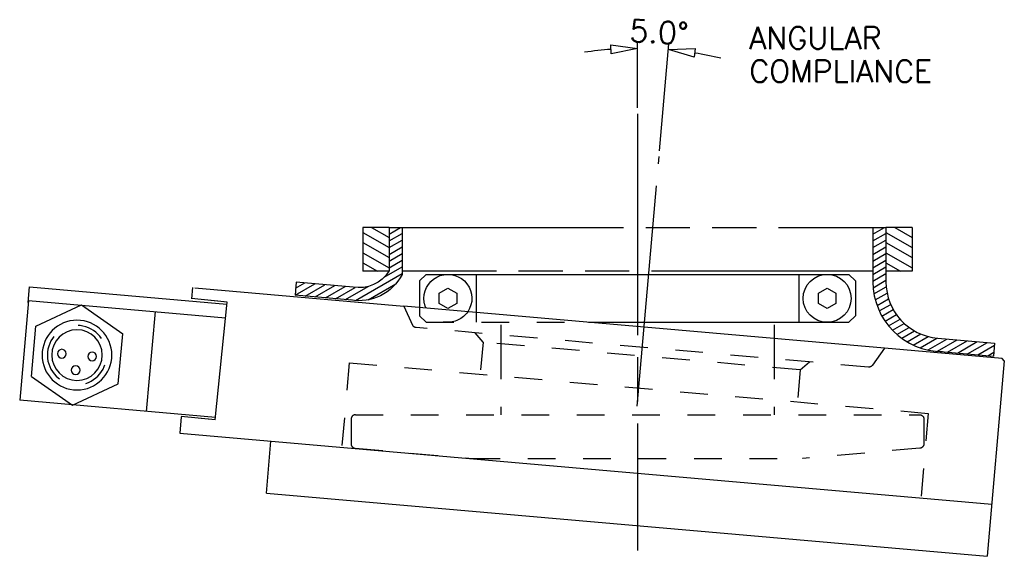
# Model space of a CAD drawing. Extents: x 143 to 549, y 141 to 446.
# Tile 2 of 2: x 436 to 549, y 353 to 414. Entities that reach past the tile are written whole.
import ezdxf
from ezdxf.enums import TextEntityAlignment as Align

# ---------------------------------------------------------------- set-up
doc = ezdxf.new("R2010")
doc.units = 0
doc.header["$LTSCALE"] = 25.4
doc.header["$MEASUREMENT"] = 0
for name, pattern in [('CENTER', [1.4, 1, -0.1, 0.2, -0.1]), ('HIDDEN', [0.25, 0.125, -0.125]), ('PHANTOM', [1.7, 1, -0.1, 0.2, -0.1, 0.2, -0.1])]:
    doc.linetypes.add(name, pattern=pattern)
doc.layers.get('0').update_dxf_attribs({"color": 10, "linetype": 'CONTINUOUS'})
for name, color, linetype in [('CENTER', 6, 'CONTINUOUS'), ('HIDDEN', 2, 'CONTINUOUS'), ('OBJECT', 4, 'CONTINUOUS'), ('PHANTOM', 1, 'CONTINUOUS'), ('VVIS-02', 15, 'CONTINUOUS')]:
    doc.layers.add(name, color=color, linetype=linetype)
doc.styles.add('ROMANS', font='romans')

msp = doc.modelspace()

# ---------------------------------------------------------------- linework, layer by layer
at = {"color": 250}
for p, q in [((506.79, 404.05), (506.79, 411.55)), ((509.32, 399.12), (510.39, 411.39))]:
    msp.add_line(p, q, dxfattribs=at)
at = {"color": 250, "linetype": 'ByBlock'}
for p, q in [((475.29, 389.74), (478.29, 388.01)), ((476.29, 390.32), (478.29, 389.17)), ((478.29, 389.55), (479.62, 390.32)), ((478.29, 388.78), (479.79, 389.65)), ((533.79, 389.55), (535.12, 390.32)), ((533.79, 388.78), (535.29, 389.65)), ((535.29, 389.74), (538.29, 388.01)), ((536.29, 390.32), (538.29, 389.17)), ((475.29, 388.59), (478.29, 386.86)), ((478.29, 388.01), (479.79, 388.88)), ((533.79, 388.01), (535.29, 388.88)), ((535.29, 388.59), (538.29, 386.86)), ((475.29, 387.43), (478.29, 385.7)), ((478.29, 387.24), (479.79, 388.11)), ((533.79, 387.24), (535.29, 388.11)), ((535.29, 387.43), (538.29, 385.7)), ((475.29, 386.28), (476.95, 385.32)), ((478.29, 386.47), (479.79, 387.34)), ((478.29, 385.7), (479.79, 386.57)), ((533.79, 386.47), (535.29, 387.34)), ((533.79, 385.7), (535.29, 386.57)), ((535.29, 386.28), (536.95, 385.32)), ((477.74, 384.62), (479.79, 385.8)), ((533.79, 384.93), (535.29, 385.8)), ((474.44, 381.94), (479.79, 385.03)), ((533.79, 384.16), (535.29, 385.03)), ((533.82, 383.41), (535.29, 384.26)), ((467.51, 382.56), (469.78, 383.87)), ((467.58, 383.37), (468.62, 383.97)), ((468.67, 382.46), (470.94, 383.76)), ((469.83, 382.36), (472.09, 383.66)), ((470.99, 382.25), (473.25, 383.56)), ((472.15, 382.15), (474.39, 383.45)), ((473.3, 382.05), (475.88, 383.54)), ((475.89, 382.01), (479.06, 383.84)), ((533.91, 382.69), (535.32, 383.51)), ((534.06, 382.01), (535.42, 382.8)), ((534.27, 381.36), (535.59, 382.13)), ((534.52, 380.74), (535.83, 381.49)), ((534.83, 380.15), (536.13, 380.9)), ((535.18, 379.58), (536.48, 380.33)), ((535.58, 379.04), (536.9, 379.8)), ((536.04, 378.53), (537.38, 379.31)), ((536.54, 378.05), (537.93, 378.86)), ((537.1, 377.61), (538.56, 378.45)), ((537.73, 377.2), (539.28, 378.1)), ((538.42, 376.83), (540.12, 377.81)), ((539.21, 376.52), (541.13, 377.63)), ((540.11, 376.27), (542.28, 377.52)), ((541.18, 376.12), (543.44, 377.42)), ((542.34, 376.01), (544.6, 377.32)), ((543.49, 375.91), (545.76, 377.22)), ((541.18, 376.11), (541.18, 376.12)), ((544.65, 375.81), (546.92, 377.12)), ((545.81, 375.71), (547.72, 376.81)), ((546.97, 375.61), (547.65, 376))]:
    msp.add_line(p, q, dxfattribs=at)
at = {"color": 250}
for points in [[(506.79, 410.88, 0), (503.76, 410.26, 0), (503.73, 411.28, 0), (506.79, 410.88, 0)], [(510.33, 410.73, 0), (513.42, 410.85, 0), (513.29, 409.85, 0), (510.33, 410.73, 0)]]:
    msp.add_polyline3d(points, dxfattribs=at)
for start, end in [(94.2959, 98.5919), (76.4082, 80.7041)]:
    msp.add_arc((506.79, 370.24), 40.64, start, end, dxfattribs=at)
at = {"layer": 'CENTER', "color": 250, "linetype": 'CENTER'}
for p, q in [((506.79, 403.38), (506.79, 353.24)), ((506.75, 369.81), (509.26, 398.46))]:
    msp.add_line(p, q, dxfattribs=at)
at = {"layer": 'HIDDEN', "color": 250, "linetype": 'HIDDEN'}
for p, q in [((479.99, 381.29), (481, 379.12)), ((481.79, 381.14), (481.79, 380.19)), ((482.54, 379.44), (481.79, 380.19)), ((488.29, 380.57), (488.29, 379.44)), ((533.27, 374.3), (481.41, 378.83)), ((482.54, 379.44), (501.15, 379.44)), ((491.12, 379.14), (491.12, 376.09)), ((489.07, 377.16), (488.16, 378.24)), ((522.46, 377.58), (522.46, 376.09)), ((489.07, 377.16), (488.75, 373.49)), ((525.44, 373.98), (489.07, 377.16)), ((491.12, 376.09), (491.12, 368.83)), ((522.46, 376.09), (522.46, 368.83)), ((535.1, 376.47), (533.73, 374.51)), ((473.72, 374.8), (472.87, 365.08)), ((473.72, 374.8), (540.14, 368.99)), ((525.44, 373.98), (525.12, 370.31)), ((525.44, 373.98), (526.53, 374.89)), ((473.95, 368.34), (473.95, 365.49)), ((474.44, 368.83), (539.14, 368.83)), ((540.14, 368.99), (539.29, 359.27)), ((539.63, 368.34), (539.63, 365.49)), ((474.4, 364.99), (487.82, 363.82)), ((539.18, 364.99), (525.75, 363.82)), ((487.87, 363.82), (525.75, 363.82))]:
    msp.add_line(p, q, dxfattribs=at)
at = {"layer": 'HIDDEN', "color": 250, "linetype": 'HIDDEN', "extrusion": (0, 0, -1)}
msp.add_circle((-442.5, 375.68), 3.4, dxfattribs=at)
for centre, radius, start, end in [((-485.04, 382.19), 2.75, 335.9475, 0), ((-485.04, 382.19), 2.75, 214.0519, 335.9475), ((-481.45, 379.33), 0.5, 275, 334.9995), ((-533.32, 374.8), 0.5, 215.0014, 274.9982), ((-539.14, 368.34), 0.494, 90, 180), ((-539.14, 365.49), 0.494, 179.9991, 264.9997), ((-525.71, 364.31), 0.494, 265, 270.0005)]:
    msp.add_arc(centre, radius, start, end, dxfattribs=at)
at = {"layer": 'HIDDEN', "color": 250, "linetype": 'HIDDEN'}
for centre, start, end in [((474.44, 368.34), 89.5235, 180), ((474.44, 365.49), 179.9991, 264.9997), ((487.87, 364.31), 265, 270.0005)]:
    msp.add_arc(centre, 0.494, start, end, dxfattribs=at)
at = {"layer": 'OBJECT', "color": 250}
for p, q in [((478.29, 390.32), (475.29, 390.32)), ((475.29, 390.32), (475.29, 385.32)), ((478.29, 390.32), (479.79, 390.32)), ((478.29, 390.32), (478.29, 385.32)), ((479.79, 390.32), (479.79, 384.94)), ((533.79, 390.32), (535.29, 390.32)), ((533.79, 390.32), (533.79, 384.09)), ((535.29, 390.32), (535.29, 384.09)), ((538.29, 390.32), (535.29, 390.32)), ((538.29, 390.32), (538.29, 385.32)), ((478.29, 385.32), (475.29, 385.32)), ((538.29, 385.32), (535.29, 385.32)), ((467.64, 384.05), (467.51, 382.56)), ((474.16, 383.48), (467.64, 384.05)), ((481.79, 384.19), (482.54, 384.94)), ((481.79, 384.19), (481.79, 381.14)), ((482.54, 384.94), (531.04, 384.94)), ((488.29, 384.94), (488.29, 380.57)), ((525.29, 384.94), (525.29, 379.44)), ((531.79, 384.19), (531.04, 384.94)), ((531.79, 384.19), (531.79, 380.19)), ((436.91, 381.73), (437.07, 383.51)), ((437.07, 383.51), (459.7, 381.53)), ((455.75, 383.42), (455.63, 382.12)), ((456, 383.39), (479.99, 381.29)), ((484.03, 382.78), (485.04, 383.36)), ((485.04, 383.36), (486.05, 382.78)), ((527.53, 382.78), (528.54, 383.36)), ((528.54, 383.36), (529.55, 382.78)), ((436.93, 381.94), (435.93, 370.49)), ((436.93, 381.94), (459.54, 379.96)), ((459.72, 381.76), (455.64, 382.17)), ((459.72, 381.76), (457.91, 381.94)), ((458.36, 368.25), (459.72, 381.76)), ((474.03, 381.99), (467.51, 382.56)), ((484.03, 381.61), (484.03, 382.78)), ((486.05, 382.78), (486.05, 381.61)), ((527.53, 381.61), (527.53, 382.78)), ((529.55, 382.78), (529.55, 381.61)), ((437.78, 378.99), (443.01, 381.43)), ((443.01, 381.43), (447.74, 378.12)), ((451.45, 380.67), (450.45, 369.22)), ((535.1, 376.47), (479.99, 381.29)), ((485.04, 381.03), (484.03, 381.61)), ((486.05, 381.61), (485.04, 381.03)), ((528.54, 381.03), (527.53, 381.61)), ((529.55, 381.61), (528.54, 381.03)), ((531.04, 379.44), (531.79, 380.19)), ((437.27, 373.24), (437.78, 378.99)), ((501.15, 379.44), (531.04, 379.44)), ((522.46, 379.14), (522.46, 377.58)), ((447.23, 372.37), (447.74, 378.12)), ((541.22, 377.62), (547.74, 377.05)), ((548.63, 375.29), (535.1, 376.47)), ((541.09, 376.12), (547.61, 375.55)), ((547.74, 377.05), (547.61, 375.55)), ((548.86, 375.02), (546.9, 352.59)), ((548.86, 375.02), (548.63, 375.29)), ((437.27, 373.24), (442, 369.93)), ((442, 369.93), (447.23, 372.37)), ((458.39, 368.52), (435.93, 370.49)), ((454.45, 368.59), (454.29, 366.71)), ((458.36, 368.25), (454.45, 368.64)), ((458.36, 368.25), (456.73, 368.41)), ((454.29, 366.71), (547.42, 358.56)), ((464.22, 359.82), (464.75, 365.8)), ((464.22, 359.82), (546.9, 352.59))]:
    msp.add_line(p, q, dxfattribs=at)
msp.add_circle((528.54, 382.19), 2.75, dxfattribs=at)
at = {"layer": 'OBJECT', "color": 250, "extrusion": (0, 0, -1)}
for centre, radius in [((-442.5, 375.68), 4), ((-442.5, 375.68), 2.9), ((-440.76, 375.84), 0.5), ((-444.25, 375.53), 0.5), ((-442.35, 373.94), 0.5)]:
    msp.add_circle(centre, radius, dxfattribs=at)
for centre, radius, start, end in [((-474.9, 387.38), 3.96, 211.2451, 280.7633), ((-485.04, 382.19), 2.75, 0, 214.0519), ((-474.9, 387.38), 5.46, 206.5212, 280.7633)]:
    msp.add_arc(centre, radius, start, end, dxfattribs=at)
at = {"layer": 'OBJECT', "color": 250}
for radius, end in [(8, 270), (6.5, 264.9999)]:
    msp.add_arc((541.79, 384.09), radius, 180, end, dxfattribs=at)
at = {"layer": 'PHANTOM', "color": 250, "linetype": 'PHANTOM'}
for p, q in [((479.79, 390.32), (533.79, 390.32)), ((533.79, 385.32), (479.79, 385.32))]:
    msp.add_line(p, q, dxfattribs=at)

# ---------------------------------------------------------------- texts
at = {"color": 250, "linetype": 'ByBlock', "style": 'ROMANS', "width": 1}
msp.add_text('5.0%%d', height=2.54, rotation=356.6788, dxfattribs=at).set_placement((509.18, 411.48), align=Align.CENTER)
at = {"layer": 'VVIS-02', "color": 250, "style": 'ROMANS'}
for s, width, p in [('ANGULAR', 1.002999, (519.62, 410.8)), ('COMPLIANCE', 0.997838, (519.62, 406.99))]:
    msp.add_text(s, height=2.54, dxfattribs=dict(at, width=width)).set_placement(p)

doc.saveas('drawing.dxf')
